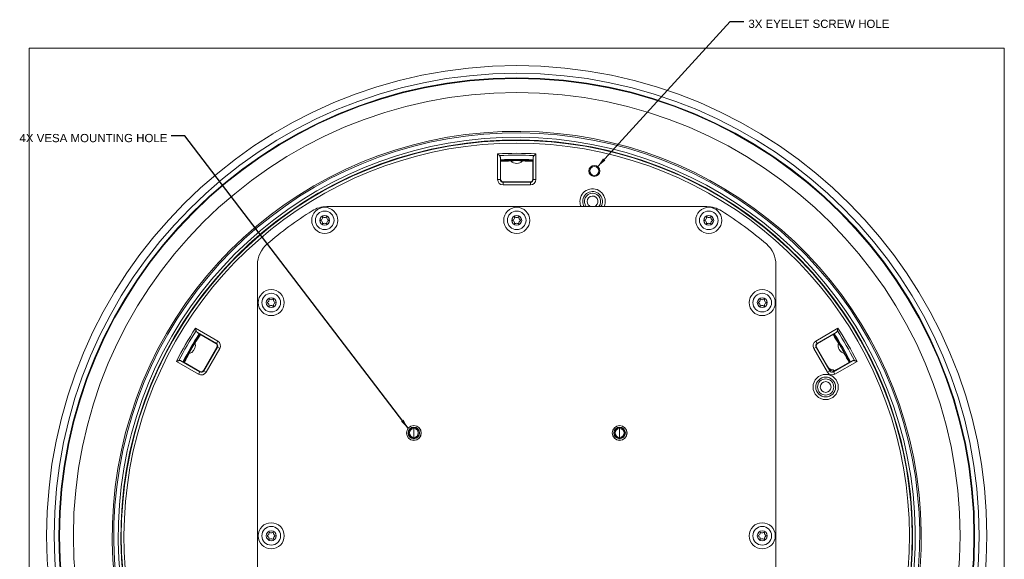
# Model space of a CAD drawing. Header units: millimetres. Extents: x 35 to 1401, y 51 to 818.
# Tile 7 of 22: x 35 to 394, y 621 to 818. Entities that reach past the tile are written whole.
import ezdxf
from ezdxf.lldxf.tags import DXFTag

# ---------------------------------------------------------------- set-up
doc = ezdxf.new("R2010")
doc.units = ezdxf.units.MM
doc.layers.add('1', color=7, linetype='Continuous', true_color=0xffffff)
doc.styles.add('cadds4', font='txt')
tags = doc.linetypes.add('DASHED', pattern=[25.72, 12.86, -12.86]).pattern_tags.tags
tags[6:7] = [DXFTag(74, 4), DXFTag(75, 0), DXFTag(340, '0'), DXFTag(46, 0.0), DXFTag(50, 0.0), DXFTag(44, 0.0), DXFTag(45, 0.0)]
tags[4:5] = [DXFTag(74, 4), DXFTag(75, 0), DXFTag(340, '0'), DXFTag(46, 0.0), DXFTag(50, 0.0), DXFTag(44, 0.0), DXFTag(45, 0.0)]
doc.dimstyles.get("Standard").update_dxf_attribs({"dimtxt": 0.18, "dimasz": 0.18, "dimexe": 0.18, "dimexo": 0.0625, "dimgap": 0.09, "dimtad": 0, "dimtih": 1, "dimtoh": 1, "dimdec": 4, "dimzin": 0, "dimdsep": 46, "dimtxsty": 'Standard', "dimcen": 0.09, "dimadec": 0, "dimazin": 0, "dimtfac": 1, "dimtdec": 4, "dimtofl": 0, "dimtmove": 0, "dimatfit": 3, "dimfxl": 1, "dimtolj": 1, "dimtzin": 0, "dimarcsym": 0})

# ---------------------------------------------------------------- blocks, each defined once
blk = doc.blocks.new('LABLE3D_1', base_point=(298.876165, 816.835449))
at = {"layer": '1', "color": 35, "linetype": 'Continuous', "lineweight": 18, "insert": (300.535165, 814.501699), "char_height": 3, "attachment_point": 7, "line_spacing_factor": 0.993976, "style": 'cadds4'}
blk.add_mtext('\\fArial|b0|i0;\\W0.9937;3X EYELET SCREW HOLE', dxfattribs=at)
blk = doc.blocks.new('LABLE3D_2', base_point=(90.058636, 775.197464))
at = {"layer": '1', "color": 35, "linetype": 'Continuous', "lineweight": 18, "insert": (34.798636, 772.863714), "char_height": 3, "attachment_point": 7, "line_spacing_factor": 0.993976, "style": 'cadds4'}
blk.add_mtext('\\fArial|b0|i0;\\W0.9987;4X VESA MOUNTING HOLE', dxfattribs=at)

msp = doc.modelspace()

# ---------------------------------------------------------------- linework, layer by layer
at = {"layer": '1', "color": 35, "lineweight": 13}
for p, q in [((300.38, 816.84), (300.38, 816.84)), ((88.56, 775.2), (88.56, 775.2))]:
    msp.add_line(p, q, dxfattribs=at)
at = {"layer": '1', "color": 8, "linetype": 'Continuous', "lineweight": 18}
for p, q in [((38.33, 451.67), (38.33, 807.15)), ((393.81, 807.15), (38.33, 807.15)), ((393.81, 807.15), (393.81, 451.67))]:
    msp.add_line(p, q, dxfattribs=at)
at = {"layer": '1', "color": 155, "linetype": 'Continuous', "lineweight": 18}
for p, q in [((209.1, 759.3), (209.1, 768.66)), ((223.05, 768.66), (223.05, 759.3)), ((210.1, 767.31), (210.1, 759.3)), ((210.2, 759.41), (210.2, 766.15)), ((221.94, 766.15), (221.94, 759.41)), ((222.05, 759.3), (222.05, 767.31)), ((209.1, 759.3), (210.1, 759.3)), ((210.1, 759.3), (210.2, 759.41)), ((211.2, 758.41), (211.09, 758.3)), ((211.09, 758.3), (221.05, 758.3)), ((211.09, 757.3), (211.09, 758.3)), ((220.94, 758.41), (211.2, 758.41)), ((221.05, 758.3), (220.94, 758.41)), ((221.05, 758.3), (221.05, 757.3)), ((221.94, 759.41), (222.05, 759.3)), ((222.05, 759.3), (223.05, 759.3)), ((221.05, 757.3), (211.09, 757.3)), ((285.35, 749.41), (146.79, 749.41)), ((121.57, 728.2), (121.57, 530.62)), ((310.57, 548.29), (310.57, 728.2)), ((98.96, 705.08), (107.07, 700.4)), ((106.57, 699.53), (99.64, 703.53)), ((325.07, 700.4), (333.18, 705.08)), ((332.51, 703.53), (325.57, 699.53)), ((100.58, 702.86), (106.42, 699.49)), ((106.57, 699.53), (107.07, 700.4)), ((325.07, 700.4), (325.57, 699.53)), ((325.72, 699.49), (331.56, 702.86)), ((106.79, 698.13), (101.92, 689.69)), ((101.96, 689.54), (106.94, 698.17)), ((107.8, 697.67), (102.82, 689.05)), ((106.42, 699.49), (106.57, 699.53)), ((106.94, 698.17), (106.79, 698.13)), ((106.94, 698.17), (107.8, 697.67)), ((324.34, 697.67), (325.21, 698.17)), ((329.32, 689.05), (324.34, 697.67)), ((325.35, 698.13), (325.21, 698.17)), ((325.21, 698.17), (330.18, 689.54)), ((329.13, 691.58), (325.35, 698.13)), ((325.57, 699.53), (325.72, 699.49)), ((100.1, 688.31), (91.99, 692.99)), ((93.66, 693.18), (100.59, 689.18)), ((331.55, 689.18), (338.48, 693.18)), ((340.15, 692.99), (332.05, 688.31)), ((100.56, 689.33), (94.71, 692.7)), ((100.1, 688.31), (100.59, 689.18)), ((100.59, 689.18), (100.56, 689.33)), ((101.92, 689.69), (101.96, 689.54)), ((102.82, 689.05), (101.96, 689.54)), ((330.18, 689.54), (329.32, 689.05)), ((330.3, 689.98), (330.12, 690.28)), ((330.18, 689.54), (330.3, 689.98)), ((331.66, 689.61), (331.55, 689.18)), ((331.55, 689.18), (332.05, 688.31)), ((331.79, 689.69), (331.66, 689.61)), ((337.43, 692.7), (333.15, 690.23)), ((178.57, 669.6), (178.57, 669.61)), ((178.57, 668.91), (178.57, 668.53)), ((178.57, 666.91), (178.57, 668.53)), ((253.57, 669.6), (253.57, 669.61)), ((253.57, 668.91), (253.57, 668.53)), ((253.57, 666.91), (253.57, 668.53)), ((178.57, 665.29), (178.57, 666.91)), ((178.57, 665.29), (178.57, 664.91)), ((178.57, 664.2), (178.57, 664.22)), ((253.57, 665.29), (253.57, 666.91)), ((253.57, 665.29), (253.57, 664.91)), ((253.57, 664.2), (253.57, 664.22))]:
    msp.add_line(p, q, dxfattribs=at)
for centre, radius in [((216.07, 629.41), 171.39), ((216.07, 629.41), 168.61), ((216.07, 629.41), 166.93), ((216.07, 629.41), 166.69), ((216.07, 629.41), 161.61), ((244.35, 762.44), 2), ((244.35, 762.44), 1.65), ((146.07, 744.41), 4.75), ((146.07, 744.41), 3.4), ((216.07, 744.41), 4.75), ((216.07, 744.41), 3.4), ((286.07, 744.41), 4.75), ((286.07, 744.41), 3.4), ((146.07, 744.41), 1.8), ((216.07, 744.41), 1.8), ((286.07, 744.41), 1.8), ((126.57, 714.41), 4.75), ((305.57, 714.41), 4.75), ((126.57, 714.41), 3.4), ((126.57, 714.41), 1.8), ((305.57, 714.41), 3.4), ((305.57, 714.41), 1.8), ((328.69, 683.65), 4.61), ((328.69, 683.65), 3.61), ((328.69, 683.65), 2.97), ((328.69, 683.65), 1.97), ((178.57, 666.91), 2.7), ((253.57, 666.91), 2.7), ((126.57, 629.41), 4.75), ((126.57, 629.41), 3.4), ((305.57, 629.41), 4.75), ((305.57, 629.41), 3.4), ((126.57, 629.41), 1.8), ((305.57, 629.41), 1.8)]:
    msp.add_circle(centre, radius, dxfattribs=at)
at = {"layer": '1', "color": 155, "linetype": 'DASHED', "lineweight": 18}
msp.add_circle((244.35, 762.44), 2, dxfattribs=at)
at = {"layer": '1', "color": 155, "linetype": 'Continuous', "lineweight": 18}
for centre, radius, start, end in [((216.07, 629.41), 147.44, 290.0822, 254.013), ((216.07, 629.41), 146.91, 290.1206, 253.9828), ((216.07, 629.41), 145.28, 290.3556, 253.7987), ((216.07, 629.41), 144.3, 290.4249, 253.745), ((216.07, 629.41), 144.15, 294.6632, 245.3368), ((216.07, 629.41), 143.16, 294.9458, 245.0542), ((216.07, 629.41), 139.43, 87.1324, 92.8676), ((216.07, 629.41), 138.74, 87.4028, 92.5972), ((216.07, 629.41), 137.21, 87.5205, 92.4795), ((216.07, 629.41), 136.9, 87.5297, 92.4703), ((216.07, 629.41), 136.66, 90.8952, 92.3734), ((216.07, 768.16), 3, 224.6367, 315.3985), ((216.07, 629.41), 136.66, 87.6266, 89.1048), ((243.72, 751.31), 4.61, 335.5875, 180), ((243.72, 751.31), 3.61, 328.1456, 180), ((243.72, 751.31), 2.97, 90, 219.8306), ((243.72, 751.31), 2.97, 320.1694, 90), ((243.72, 751.31), 4.61, 180, 204.4181), ((243.72, 751.31), 3.61, 180, 211.86), ((243.72, 751.31), 1.97, 285.345, 180), ((243.72, 751.31), 1.97, 180, 254.6606), ((216.07, 629.41), 140, 122.2042, 130.5416), ((146.79, 739.41), 10, 90, 122.2042), ((285.35, 739.41), 10, 57.7958, 90), ((216.07, 629.41), 140, 49.4584, 57.7958), ((144.85, 744.41), 0.175, 116.2336, 243.7664), ((144.36, 745.4), 0.927, 296.2336, 3.7664), ((144.36, 743.42), 0.927, 356.2336, 63.7664), ((145.46, 745.47), 0.175, 56.2336, 183.7664), ((145.46, 743.35), 0.175, 176.2336, 303.7664), ((146.07, 746.39), 0.927, 236.2336, 303.7664), ((146.07, 742.43), 0.927, 56.2336, 123.7664), ((146.68, 745.47), 0.175, 356.2336, 123.7664), ((146.68, 743.35), 0.175, 236.2336, 3.7664), ((147.78, 745.4), 0.927, 176.2336, 243.7664), ((147.78, 743.42), 0.927, 116.2336, 183.7664), ((147.3, 744.41), 0.175, 296.2336, 63.7664), ((214.85, 744.41), 0.175, 116.2336, 243.7664), ((214.36, 745.4), 0.927, 296.2336, 3.7664), ((214.36, 743.42), 0.927, 356.2336, 63.7664), ((215.46, 745.47), 0.175, 56.2336, 183.7664), ((215.46, 743.35), 0.175, 176.2336, 303.7664), ((216.07, 746.39), 0.927, 236.2336, 303.7664), ((216.07, 742.43), 0.927, 56.2336, 123.7664), ((216.68, 745.47), 0.175, 356.2336, 123.7664), ((216.68, 743.35), 0.175, 236.2336, 3.7664), ((217.78, 745.4), 0.927, 176.2336, 243.7664), ((217.78, 743.42), 0.927, 116.2336, 183.7664), ((217.3, 744.41), 0.175, 296.2336, 63.7664), ((284.85, 744.41), 0.175, 116.2336, 243.7664), ((284.36, 745.4), 0.927, 296.2336, 3.7664), ((284.36, 743.42), 0.927, 356.2336, 63.7664), ((285.46, 745.47), 0.175, 56.2336, 183.7664), ((285.46, 743.35), 0.175, 176.2336, 303.7664), ((286.07, 746.39), 0.927, 236.2336, 303.7664), ((286.07, 742.43), 0.927, 56.2336, 123.7664), ((286.68, 745.47), 0.175, 356.2336, 123.7664), ((286.68, 743.35), 0.175, 236.2336, 3.7664), ((287.78, 745.4), 0.927, 176.2336, 243.7664), ((287.78, 743.42), 0.927, 116.2336, 183.7664), ((287.3, 744.41), 0.175, 296.2336, 63.7664), ((131.57, 728.2), 10, 130.5416, 180), ((300.57, 728.2), 10, 0, 49.4584), ((125.35, 714.41), 0.175, 116.2336, 243.7664), ((124.86, 715.4), 0.927, 296.2336, 3.7664), ((125.96, 715.47), 0.175, 56.2336, 183.7664), ((126.57, 716.39), 0.927, 236.2336, 303.7664), ((127.18, 715.47), 0.175, 356.2336, 123.7664), ((128.28, 715.4), 0.927, 176.2336, 243.7664), ((127.8, 714.41), 0.175, 296.2336, 63.7664), ((304.35, 714.41), 0.175, 116.2336, 243.7664), ((303.86, 715.4), 0.927, 296.2336, 3.7664), ((304.96, 715.47), 0.175, 56.2336, 183.7664), ((305.57, 716.39), 0.927, 236.2336, 303.7664), ((306.18, 715.47), 0.175, 356.2336, 123.7664), ((307.28, 715.4), 0.927, 176.2336, 243.7664), ((306.8, 714.41), 0.175, 296.2336, 63.7664), ((124.86, 713.42), 0.927, 356.2336, 63.7664), ((125.96, 713.35), 0.175, 176.2336, 303.7664), ((126.57, 712.43), 0.927, 56.2336, 123.7664), ((127.18, 713.35), 0.175, 236.2336, 3.7664), ((128.28, 713.42), 0.927, 116.2336, 183.7664), ((303.86, 713.42), 0.927, 356.2336, 63.7664), ((304.96, 713.35), 0.175, 176.2336, 303.7664), ((305.57, 712.43), 0.927, 56.2336, 123.7664), ((306.18, 713.35), 0.175, 236.2336, 3.7664), ((307.28, 713.42), 0.927, 116.2336, 183.7664), ((216.07, 629.41), 139.43, 147.1324, 152.8676), ((216.07, 629.41), 138.74, 147.4028, 152.5972), ((216.07, 629.41), 138.74, 27.4028, 32.5972), ((216.07, 629.41), 139.43, 27.1324, 32.8676), ((216.07, 629.41), 137.21, 147.5205, 152.4795), ((216.07, 629.41), 136.9, 147.5297, 152.4703), ((216.07, 629.41), 136.66, 147.6266, 149.1048), ((216.07, 629.41), 136.66, 30.8952, 32.3734), ((216.07, 629.41), 136.9, 27.5297, 32.4703), ((216.07, 629.41), 137.21, 27.5205, 32.4795), ((95.91, 698.78), 3, 284.6166, 0), ((95.91, 698.78), 3, 0, 15.3989), ((336.23, 698.78), 3, 164.6493, 255.3725), ((216.07, 629.41), 136.66, 150.8952, 152.3734), ((216.07, 629.41), 136.66, 27.6266, 29.1048), ((328.69, 683.65), 6.79, 62.8353, 77.8285), ((178.57, 666.91), 2.69, 90, 270), ((178.57, 666.91), 2.1, 90, 270), ((178.57, 666.91), 2, 90, 270), ((178.57, 666.91), 1.62, 90, 270), ((178.57, 666.91), 2.69, 270, 90), ((178.57, 666.91), 2.1, 270, 90), ((178.57, 666.91), 2, 270, 90), ((178.57, 666.91), 1.62, 270, 90), ((253.57, 666.91), 2.69, 90, 270), ((253.57, 666.91), 2.1, 90, 270), ((253.57, 666.91), 2, 90, 270), ((253.57, 666.91), 1.62, 90, 270), ((253.57, 666.91), 2.69, 270, 90), ((253.57, 666.91), 2.1, 270, 90), ((253.57, 666.91), 2, 270, 90), ((253.57, 666.91), 1.62, 270, 90), ((125.35, 629.41), 0.175, 116.2336, 243.7664), ((124.86, 630.4), 0.927, 296.2336, 3.7664), ((124.86, 628.42), 0.927, 356.2336, 63.7664), ((125.96, 630.47), 0.175, 56.2336, 183.7664), ((125.96, 628.35), 0.175, 176.2336, 303.7664), ((126.57, 631.39), 0.927, 236.2336, 303.7664), ((126.57, 627.43), 0.927, 56.2336, 123.7664), ((127.18, 630.47), 0.175, 356.2336, 123.7664), ((127.18, 628.35), 0.175, 236.2336, 3.7664), ((128.28, 630.4), 0.927, 176.2336, 243.7664), ((128.28, 628.42), 0.927, 116.2336, 183.7664), ((127.8, 629.41), 0.175, 296.2336, 63.7664), ((304.35, 629.41), 0.175, 116.2336, 243.7664), ((303.86, 630.4), 0.927, 296.2336, 3.7664), ((303.86, 628.42), 0.927, 356.2336, 63.7664), ((304.96, 630.47), 0.175, 56.2336, 183.7664), ((304.96, 628.35), 0.175, 176.2336, 303.7664), ((305.57, 631.39), 0.927, 236.2336, 303.7664), ((305.57, 627.43), 0.927, 56.2336, 123.7664), ((306.18, 630.47), 0.175, 356.2336, 123.7664), ((306.18, 628.35), 0.175, 236.2336, 3.7664), ((307.28, 630.4), 0.927, 176.2336, 243.7664), ((307.28, 628.42), 0.927, 116.2336, 183.7664), ((306.8, 629.41), 0.175, 296.2336, 63.7664)]:
    msp.add_arc(centre, radius, start, end, dxfattribs=at)
for centre, major_axis, ratio, start_param, end_param in [((211.1, 759.31), (1.42, 1.42), 0.997265, 2.357564, 3.925621), ((211.1, 759.31), (-0.713, -0.713), 0.991846, 5.499157, 7.067214), ((211.2, 759.41), (0.709, 0.709), 0.997265, 2.357564, 3.925621), ((220.94, 759.41), (-0.709, 0.709), 0.997265, 2.357564, 3.925621), ((221.04, 759.31), (-0.713, 0.713), 0.991846, 2.357564, 3.925621), ((221.04, 759.31), (-1.42, 1.42), 0.997265, 2.357564, 3.925621), ((106.06, 698.66), (-1.94, -0.52), 0.997265, 2.357564, 3.925621), ((326.08, 698.66), (1.94, -0.52), 0.997265, 2.357564, 3.925621), ((105.92, 698.63), (-0.969, -0.26), 0.997265, 2.357564, 3.925621), ((106.06, 698.66), (-0.974, -0.261), 0.991846, 2.357564, 3.925621), ((326.08, 698.66), (-0.974, 0.261), 0.991846, 5.499157, 7.067214), ((326.22, 698.63), (0.969, -0.26), 0.997265, 2.357564, 3.925621), ((101.05, 690.19), (-0.26, 0.969), 0.997265, 2.357564, 3.925621), ((101.09, 690.05), (-0.261, 0.974), 0.991846, 2.357564, 3.925621), ((331.05, 690.05), (-0.261, -0.974), 0.991846, 5.499157, 7.067214), ((331.17, 690.48), (0.26, 0.969), 0.997265, 2.357564, 3.925621), ((101.09, 690.05), (-0.52, 1.94), 0.997265, 2.357564, 3.925621), ((331.05, 690.05), (0.52, 1.94), 0.997265, 2.357564, 3.925621)]:
    msp.add_ellipse(centre, major_axis=major_axis, ratio=ratio, start_param=start_param, end_param=end_param, dxfattribs=at)
for points, knots in [([(209.1, 768.66), (209.1, 768.65), (209.11, 768.65), (209.13, 768.63), (209.15, 768.61), (209.17, 768.59), (209.22, 768.54), (209.28, 768.49), (209.34, 768.43), (209.4, 768.37), (209.43, 768.35), (209.51, 768.26), (209.57, 768.21), (209.68, 768.1), (209.73, 768.05), (209.78, 768)], [0, 0, 0, 0, 0.03125, 0.03125, 0.0625, 0.125, 0.125, 0.25, 0.375, 0.375, 0.5, 0.5, 0.75, 0.75, 1, 1, 1, 1]), ([(222.36, 768), (222.41, 768.05), (222.46, 768.1), (222.57, 768.21), (222.63, 768.26), (222.72, 768.35), (222.75, 768.37), (222.81, 768.43), (222.87, 768.49), (222.93, 768.54), (222.97, 768.59), (222.99, 768.61), (223.02, 768.63), (223.03, 768.65), (223.04, 768.65), (223.05, 768.66)], [0, 0, 0, 0, 0.25, 0.25, 0.5, 0.5, 0.625, 0.625, 0.75, 0.875, 0.875, 0.9375, 0.96875, 0.96875, 1, 1, 1, 1]), ([(209.78, 768), (209.81, 767.98), (209.83, 767.95), (209.88, 767.9), (209.9, 767.87), (209.94, 767.82), (209.95, 767.79), (209.98, 767.73), (210, 767.7), (210.04, 767.62), (210.06, 767.55), (210.08, 767.43), (210.09, 767.37), (210.1, 767.31)], [0, 0, 0, 0, 0.125, 0.125, 0.25, 0.25, 0.375, 0.375, 0.5, 0.5, 0.75, 0.75, 1, 1, 1, 1]), ([(210.17, 766.18), (210.17, 766.19), (210.16, 766.2), (210.16, 766.22), (210.16, 766.23), (210.15, 766.25), (210.15, 766.26), (210.15, 766.3), (210.15, 766.33), (210.14, 766.39), (210.14, 766.41), (210.14, 766.45), (210.14, 766.47), (210.14, 766.49)], [0, 0, 0, 0, 0.25, 0.25, 0.375, 0.375, 0.5, 0.5, 0.75, 0.75, 0.875, 0.875, 1, 1, 1, 1]), ([(213.94, 766.05), (213.93, 766.06), (213.93, 766.06), (213.95, 766.08), (213.98, 766.08), (214.01, 766.09), (214.01, 766.09), (214.02, 766.09), (214.03, 766.09), (214.04, 766.1), (214.05, 766.1), (214.09, 766.1), (214.15, 766.11), (214.22, 766.12), (214.27, 766.12), (214.29, 766.13), (214.33, 766.13), (214.36, 766.13), (214.42, 766.14), (214.52, 766.14), (214.67, 766.15), (214.79, 766.16), (214.88, 766.16), (214.91, 766.16), (214.97, 766.17), (215, 766.17), (215.09, 766.17), (215.22, 766.18), (215.36, 766.18), (215.44, 766.18), (215.46, 766.18), (215.5, 766.18), (215.51, 766.18), (215.57, 766.18), (215.6, 766.18), (215.71, 766.19), (215.85, 766.19), (216, 766.19), (216.11, 766.19), (216.14, 766.19), (216.21, 766.19), (216.25, 766.19), (216.36, 766.19), (216.5, 766.18), (216.64, 766.18), (216.78, 766.18), (216.85, 766.18), (216.98, 766.17), (217.11, 766.17), (217.3, 766.16), (217.41, 766.16), (217.49, 766.15), (217.52, 766.15), (217.57, 766.15), (217.6, 766.15), (217.67, 766.14), (217.77, 766.13), (217.85, 766.13), (217.91, 766.12), (217.92, 766.12), (217.95, 766.12), (217.96, 766.11), (217.98, 766.11), (218.02, 766.11), (218.08, 766.1), (218.12, 766.09), (218.15, 766.09), (218.16, 766.08), (218.17, 766.08), (218.18, 766.08), (218.2, 766.07), (218.21, 766.06), (218.21, 766.06), (218.21, 766.05)], [0, 0, 0, 0, 0.03125, 0.0625, 0.09375, 0.09375, 0.101563, 0.101563, 0.109375, 0.109375, 0.125, 0.125, 0.15625, 0.1875, 0.1875, 0.203125, 0.203125, 0.21875, 0.21875, 0.25, 0.28125, 0.3125, 0.3125, 0.328125, 0.328125, 0.34375, 0.34375, 0.375, 0.40625, 0.40625, 0.414063, 0.414063, 0.421875, 0.421875, 0.4375, 0.4375, 0.46875, 0.5, 0.5, 0.515625, 0.515625, 0.53125, 0.53125, 0.5625, 0.59375, 0.59375, 0.625, 0.625, 0.65625, 0.6875, 0.71875, 0.71875, 0.734375, 0.734375, 0.75, 0.75, 0.78125, 0.8125, 0.8125, 0.828125, 0.828125, 0.835938, 0.835938, 0.84375, 0.875, 0.90625, 0.90625, 0.921875, 0.921875, 0.9375, 0.9375, 0.96875, 1, 1, 1, 1]), ([(222.01, 766.49), (222.01, 766.45), (222, 766.4), (222, 766.35), (222, 766.33), (221.99, 766.3), (221.99, 766.29), (221.99, 766.25), (221.99, 766.23), (221.98, 766.2), (221.98, 766.2), (221.98, 766.19), (221.97, 766.18), (221.97, 766.18)], [0, 0, 0, 0, 0.25, 0.25, 0.375, 0.375, 0.5, 0.5, 0.75, 0.75, 0.875, 0.875, 1, 1, 1, 1]), ([(222.05, 767.31), (222.05, 767.37), (222.06, 767.43), (222.09, 767.55), (222.11, 767.61), (222.14, 767.7), (222.16, 767.73), (222.18, 767.78), (222.19, 767.79), (222.21, 767.82), (222.22, 767.83), (222.24, 767.87), (222.26, 767.9), (222.31, 767.95), (222.33, 767.98), (222.36, 768)], [0, 0, 0, 0, 0.25, 0.25, 0.5, 0.5, 0.625, 0.625, 0.6875, 0.6875, 0.75, 0.75, 0.875, 0.875, 1, 1, 1, 1]), ([(99.19, 704.15), (99.17, 704.22), (99.15, 704.29), (99.12, 704.44), (99.1, 704.51), (99.07, 704.63), (99.06, 704.67), (99.04, 704.75), (99.02, 704.83), (99, 704.91), (98.99, 704.97), (98.98, 705), (98.97, 705.03), (98.97, 705.06), (98.97, 705.07), (98.96, 705.08)], [0, 0, 0, 0, 0.25, 0.25, 0.5, 0.5, 0.625, 0.625, 0.75, 0.875, 0.875, 0.9375, 0.96875, 0.96875, 1, 1, 1, 1]), ([(99.64, 703.53), (99.58, 703.57), (99.53, 703.61), (99.44, 703.69), (99.4, 703.74), (99.34, 703.81), (99.32, 703.84), (99.3, 703.88), (99.29, 703.9), (99.27, 703.93), (99.27, 703.94), (99.24, 703.99), (99.23, 704.02), (99.21, 704.08), (99.2, 704.12), (99.19, 704.15)], [0, 0, 0, 0, 0.25, 0.25, 0.5, 0.5, 0.625, 0.625, 0.6875, 0.6875, 0.75, 0.75, 0.875, 0.875, 1, 1, 1, 1]), ([(332.95, 704.15), (332.95, 704.12), (332.94, 704.08), (332.91, 704.02), (332.9, 703.99), (332.87, 703.93), (332.85, 703.9), (332.82, 703.84), (332.8, 703.82), (332.74, 703.74), (332.7, 703.69), (332.61, 703.61), (332.56, 703.57), (332.51, 703.53)], [0, 0, 0, 0, 0.125, 0.125, 0.25, 0.25, 0.375, 0.375, 0.5, 0.5, 0.75, 0.75, 1, 1, 1, 1]), ([(333.18, 705.08), (333.18, 705.07), (333.17, 705.06), (333.17, 705.03), (333.16, 705), (333.15, 704.97), (333.14, 704.91), (333.12, 704.83), (333.1, 704.75), (333.08, 704.67), (333.07, 704.63), (333.04, 704.51), (333.02, 704.44), (332.99, 704.29), (332.97, 704.22), (332.95, 704.15)], [0, 0, 0, 0, 0.03125, 0.03125, 0.0625, 0.125, 0.125, 0.25, 0.375, 0.375, 0.5, 0.5, 0.75, 0.75, 1, 1, 1, 1]), ([(100.32, 703.09), (100.36, 703.07), (100.4, 703.04), (100.44, 703.01), (100.46, 703), (100.48, 702.98), (100.49, 702.98), (100.53, 702.95), (100.54, 702.94), (100.56, 702.92), (100.56, 702.92), (100.57, 702.91), (100.57, 702.91), (100.57, 702.91)], [0, 0, 0, 0, 0.25, 0.25, 0.375, 0.375, 0.5, 0.5, 0.75, 0.75, 0.875, 0.875, 1, 1, 1, 1]), ([(331.57, 702.91), (331.57, 702.91), (331.58, 702.92), (331.59, 702.93), (331.6, 702.94), (331.62, 702.95), (331.63, 702.96), (331.66, 702.98), (331.69, 703), (331.73, 703.03), (331.75, 703.04), (331.78, 703.07), (331.8, 703.08), (331.82, 703.09)], [0, 0, 0, 0, 0.25, 0.25, 0.375, 0.375, 0.5, 0.5, 0.75, 0.75, 0.875, 0.875, 1, 1, 1, 1]), ([(96.67, 695.88), (96.66, 695.88), (96.66, 695.88), (96.66, 695.91), (96.66, 695.94), (96.67, 695.96), (96.67, 695.96), (96.68, 695.97), (96.68, 695.98), (96.68, 695.99), (96.69, 696.01), (96.7, 696.04), (96.72, 696.09), (96.75, 696.16), (96.77, 696.21), (96.78, 696.23), (96.8, 696.27), (96.81, 696.28), (96.84, 696.34), (96.88, 696.43), (96.95, 696.57), (97, 696.67), (97.04, 696.75), (97.06, 696.78), (97.08, 696.83), (97.1, 696.86), (97.14, 696.94), (97.2, 697.06), (97.27, 697.18), (97.31, 697.25), (97.32, 697.27), (97.34, 697.3), (97.34, 697.31), (97.37, 697.36), (97.39, 697.39), (97.44, 697.48), (97.51, 697.61), (97.58, 697.73), (97.64, 697.83), (97.65, 697.86), (97.69, 697.92), (97.71, 697.95), (97.76, 698.05), (97.84, 698.17), (97.91, 698.29), (97.98, 698.41), (98.02, 698.47), (98.09, 698.58), (98.16, 698.69), (98.25, 698.85), (98.32, 698.94), (98.36, 699.01), (98.38, 699.03), (98.4, 699.08), (98.42, 699.1), (98.46, 699.16), (98.51, 699.24), (98.56, 699.31), (98.59, 699.35), (98.6, 699.37), (98.62, 699.39), (98.63, 699.4), (98.64, 699.41), (98.66, 699.44), (98.7, 699.49), (98.73, 699.53), (98.75, 699.55), (98.75, 699.55), (98.76, 699.56), (98.77, 699.57), (98.78, 699.58), (98.8, 699.59), (98.8, 699.59), (98.8, 699.58)], [0, 0, 0, 0, 0.03125, 0.0625, 0.09375, 0.09375, 0.101562, 0.101562, 0.109375, 0.109375, 0.125, 0.125, 0.15625, 0.1875, 0.1875, 0.203125, 0.203125, 0.21875, 0.21875, 0.25, 0.28125, 0.3125, 0.3125, 0.328125, 0.328125, 0.34375, 0.34375, 0.375, 0.40625, 0.40625, 0.414062, 0.414062, 0.421875, 0.421875, 0.4375, 0.4375, 0.46875, 0.5, 0.5, 0.515625, 0.515625, 0.53125, 0.53125, 0.5625, 0.59375, 0.59375, 0.625, 0.625, 0.65625, 0.6875, 0.71875, 0.71875, 0.734375, 0.734375, 0.75, 0.75, 0.78125, 0.8125, 0.8125, 0.828125, 0.828125, 0.835937, 0.835937, 0.84375, 0.875, 0.90625, 0.90625, 0.921875, 0.921875, 0.9375, 0.9375, 0.96875, 1, 1, 1, 1]), ([(333.34, 699.58), (333.34, 699.59), (333.35, 699.59), (333.37, 699.58), (333.39, 699.56), (333.41, 699.54), (333.41, 699.53), (333.42, 699.53), (333.42, 699.52), (333.43, 699.51), (333.44, 699.5), (333.46, 699.47), (333.5, 699.43), (333.54, 699.37), (333.57, 699.32), (333.58, 699.31), (333.61, 699.27), (333.62, 699.26), (333.66, 699.2), (333.71, 699.12), (333.79, 698.99), (333.86, 698.9), (333.91, 698.82), (333.92, 698.8), (333.95, 698.74), (333.97, 698.72), (334.02, 698.64), (334.09, 698.53), (334.16, 698.41), (334.21, 698.34), (334.21, 698.32), (334.23, 698.29), (334.24, 698.28), (334.27, 698.23), (334.29, 698.2), (334.34, 698.11), (334.41, 697.99), (334.49, 697.86), (334.54, 697.77), (334.56, 697.74), (334.6, 697.67), (334.61, 697.64), (334.67, 697.55), (334.74, 697.42), (334.81, 697.3), (334.87, 697.18), (334.9, 697.12), (334.97, 697), (335.03, 696.89), (335.12, 696.72), (335.17, 696.62), (335.2, 696.55), (335.22, 696.53), (335.24, 696.48), (335.25, 696.45), (335.28, 696.39), (335.33, 696.3), (335.36, 696.23), (335.38, 696.18), (335.39, 696.16), (335.4, 696.14), (335.41, 696.13), (335.41, 696.11), (335.43, 696.07), (335.45, 696.01), (335.47, 695.97), (335.48, 695.95), (335.48, 695.94), (335.48, 695.92), (335.48, 695.92), (335.49, 695.9), (335.49, 695.88), (335.48, 695.88), (335.48, 695.88)], [0, 0, 0, 0, 0.03125, 0.0625, 0.09375, 0.09375, 0.101562, 0.101562, 0.109375, 0.109375, 0.125, 0.125, 0.15625, 0.1875, 0.1875, 0.203125, 0.203125, 0.21875, 0.21875, 0.25, 0.28125, 0.3125, 0.3125, 0.328125, 0.328125, 0.34375, 0.34375, 0.375, 0.40625, 0.40625, 0.414062, 0.414062, 0.421875, 0.421875, 0.4375, 0.4375, 0.46875, 0.5, 0.5, 0.515625, 0.515625, 0.53125, 0.53125, 0.5625, 0.59375, 0.59375, 0.625, 0.625, 0.65625, 0.6875, 0.71875, 0.71875, 0.734375, 0.734375, 0.75, 0.75, 0.78125, 0.8125, 0.8125, 0.828125, 0.828125, 0.835937, 0.835937, 0.84375, 0.875, 0.90625, 0.90625, 0.921875, 0.921875, 0.9375, 0.9375, 0.96875, 1, 1, 1, 1]), ([(91.99, 692.99), (92, 693), (92.01, 693), (92.03, 693.01), (92.06, 693.02), (92.09, 693.02), (92.15, 693.04), (92.23, 693.07), (92.31, 693.09), (92.39, 693.11), (92.43, 693.12), (92.54, 693.16), (92.62, 693.18), (92.76, 693.22), (92.84, 693.24), (92.9, 693.26)], [0, 0, 0, 0, 0.03125, 0.03125, 0.0625, 0.125, 0.125, 0.25, 0.375, 0.375, 0.5, 0.5, 0.75, 0.75, 1, 1, 1, 1]), ([(92.9, 693.26), (92.94, 693.27), (92.97, 693.28), (93.04, 693.29), (93.07, 693.3), (93.14, 693.3), (93.17, 693.3), (93.24, 693.3), (93.27, 693.3), (93.36, 693.29), (93.43, 693.27), (93.55, 693.24), (93.6, 693.21), (93.66, 693.18)], [0, 0, 0, 0, 0.125, 0.125, 0.25, 0.25, 0.375, 0.375, 0.5, 0.5, 0.75, 0.75, 1, 1, 1, 1]), ([(94.67, 692.69), (94.67, 692.69), (94.66, 692.69), (94.64, 692.69), (94.63, 692.7), (94.61, 692.7), (94.6, 692.71), (94.56, 692.73), (94.53, 692.74), (94.48, 692.76), (94.46, 692.77), (94.43, 692.79), (94.41, 692.8), (94.39, 692.81)], [0, 0, 0, 0, 0.25, 0.25, 0.375, 0.375, 0.5, 0.5, 0.75, 0.75, 0.875, 0.875, 1, 1, 1, 1]), ([(337.76, 692.81), (337.72, 692.79), (337.68, 692.77), (337.63, 692.75), (337.61, 692.74), (337.58, 692.73), (337.57, 692.72), (337.53, 692.7), (337.51, 692.7), (337.49, 692.69), (337.49, 692.69), (337.48, 692.69), (337.47, 692.69), (337.47, 692.69)], [0, 0, 0, 0, 0.25, 0.25, 0.375, 0.375, 0.5, 0.5, 0.75, 0.75, 0.875, 0.875, 1, 1, 1, 1]), ([(338.48, 693.18), (338.54, 693.21), (338.6, 693.24), (338.72, 693.27), (338.78, 693.29), (338.87, 693.3), (338.91, 693.3), (338.95, 693.3), (338.97, 693.3), (339, 693.3), (339.02, 693.3), (339.07, 693.3), (339.1, 693.29), (339.17, 693.28), (339.21, 693.27), (339.24, 693.26)], [0, 0, 0, 0, 0.25, 0.25, 0.5, 0.5, 0.625, 0.625, 0.6875, 0.6875, 0.75, 0.75, 0.875, 0.875, 1, 1, 1, 1]), ([(339.24, 693.26), (339.31, 693.24), (339.38, 693.22), (339.52, 693.18), (339.6, 693.16), (339.72, 693.12), (339.76, 693.11), (339.83, 693.09), (339.91, 693.07), (339.99, 693.04), (340.05, 693.02), (340.08, 693.02), (340.11, 693.01), (340.13, 693), (340.14, 693), (340.15, 692.99)], [0, 0, 0, 0, 0.25, 0.25, 0.5, 0.5, 0.625, 0.625, 0.75, 0.875, 0.875, 0.9375, 0.96875, 0.96875, 1, 1, 1, 1]), ([(329.81, 690.5), (329.81, 690.51), (329.8, 690.51), (329.79, 690.52), (329.79, 690.53), (329.78, 690.53), (329.78, 690.54), (329.76, 690.57), (329.74, 690.59), (329.71, 690.64), (329.7, 690.64), (329.69, 690.66), (329.67, 690.69), (329.65, 690.72), (329.63, 690.77), (329.61, 690.79), (329.58, 690.83), (329.57, 690.86), (329.52, 690.94), (329.49, 690.99), (329.43, 691.07), (329.42, 691.1), (329.38, 691.16), (329.37, 691.19), (329.31, 691.28), (329.28, 691.34), (329.2, 691.46), (329.17, 691.52), (329.13, 691.58)], [0, 0, 0, 0, 0.0625, 0.0625, 0.09375, 0.09375, 0.125, 0.125, 0.25, 0.25, 0.28125, 0.28125, 0.3125, 0.375, 0.375, 0.4375, 0.4375, 0.5, 0.5, 0.625, 0.625, 0.6875, 0.6875, 0.75, 0.75, 0.875, 0.875, 1, 1, 1, 1]), ([(333.15, 690.23), (333.12, 690.21), (333.09, 690.19), (333.03, 690.16), (333, 690.14), (332.91, 690.09), (332.86, 690.06), (332.74, 690), (332.69, 689.97), (332.58, 689.91), (332.53, 689.88), (332.44, 689.83), (332.39, 689.81), (332.34, 689.79), (332.33, 689.78), (332.31, 689.77), (332.28, 689.76), (332.26, 689.74), (332.21, 689.72), (332.18, 689.71), (332.14, 689.7), (332.13, 689.69), (332.12, 689.69)], [0, 0, 0, 0, 0.0625, 0.0625, 0.125, 0.125, 0.25, 0.25, 0.375, 0.375, 0.5, 0.5, 0.625, 0.625, 0.65625, 0.65625, 0.6875, 0.75, 0.75, 0.875, 0.875, 1, 1, 1, 1])]:
    msp.add_open_spline(points, degree=3, knots=knots, dxfattribs=at)
for points in [[(210.14, 766.49), (210.12, 766.76), (210.11, 767.04), (210.1, 767.31)], [(210.2, 766.15), (210.19, 766.16), (210.18, 766.17), (210.17, 766.18)], [(210.2, 766.15), (210.27, 766.09), (210.34, 766.02), (210.41, 765.95)], [(221.73, 765.95), (221.8, 766.02), (221.87, 766.09), (221.94, 766.15)], [(221.94, 766.15), (221.95, 766.16), (221.96, 766.17), (221.97, 766.18)], [(222.05, 767.31), (222.03, 767.04), (222.02, 766.76), (222.01, 766.49)], [(99.64, 703.53), (99.87, 703.39), (100.09, 703.24), (100.32, 703.09)], [(331.82, 703.09), (332.05, 703.24), (332.28, 703.39), (332.51, 703.53)], [(100.58, 702.86), (100.58, 702.88), (100.58, 702.89), (100.57, 702.91)], [(100.65, 702.58), (100.63, 702.68), (100.61, 702.77), (100.58, 702.86)], [(331.56, 702.86), (331.54, 702.77), (331.51, 702.68), (331.49, 702.58)], [(331.56, 702.86), (331.56, 702.88), (331.57, 702.89), (331.57, 702.91)], [(94.39, 692.81), (94.14, 692.93), (93.9, 693.06), (93.66, 693.18)], [(94.71, 692.7), (94.81, 692.73), (94.9, 692.75), (94.99, 692.78)], [(337.15, 692.78), (337.24, 692.75), (337.34, 692.73), (337.43, 692.7)], [(338.48, 693.18), (338.24, 693.06), (338, 692.93), (337.76, 692.81)], [(94.71, 692.7), (94.7, 692.69), (94.69, 692.69), (94.67, 692.69)], [(330.12, 690.28), (330.02, 690.36), (329.91, 690.43), (329.81, 690.5)], [(332.12, 689.69), (332.01, 689.69), (331.9, 689.69), (331.79, 689.69)], [(337.43, 692.7), (337.44, 692.69), (337.46, 692.69), (337.47, 692.69)]]:
    msp.add_open_spline(points, degree=3, dxfattribs=at)

# ---------------------------------------------------------------- block references
at = {"layer": '1', "color": 35, "linetype": 'Continuous', "lineweight": 13}
for name, p in [('LABLE3D_1', (298.88, 816.84)), ('LABLE3D_2', (90.06, 775.2))]:
    msp.add_blockref(name, p, dxfattribs=at)

# ---------------------------------------------------------------- leaders
for points in [[(245.6, 764.02), (293.88, 816.84), (298.88, 816.84)], [(176.45, 668.6), (95.06, 775.2), (90.06, 775.2)]]:
    msp.add_leader(points, dimstyle='Standard', override={"dimasz": 3.5}, dxfattribs=at)

doc.saveas('drawing.dxf')
